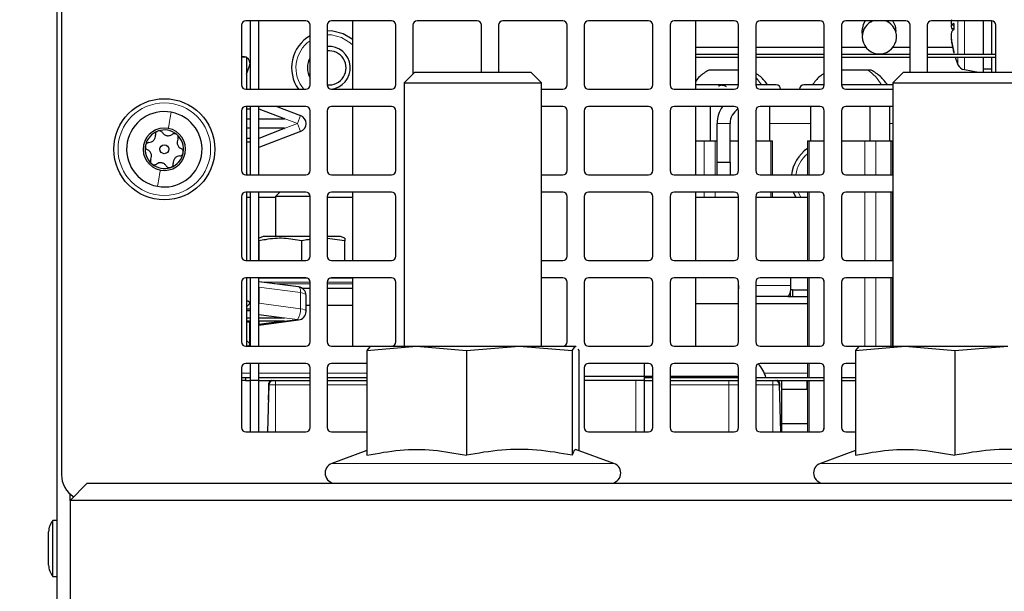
# Paper-space layout 'Blatt5' of a CAD drawing. Header units: millimetres. Extents: x 5 to 418, y 2 to 292.
# Tile 6 of 18: x 91 to 148, y 152 to 185. Entities that reach past the tile are written whole.
import ezdxf

# ---------------------------------------------------------------- set-up
doc = ezdxf.new("R2010")
doc.units = ezdxf.units.MM
doc.layers.add('SLD-0', color=7, linetype='Continuous')
doc.styles.add('SLDTEXTSTYLE0', font='TXT', dxfattribs={"width": 0.605})
doc.dimstyles.new('SLDDIMSTYLE4', dxfattribs={"dimtxt": 3.5, "dimasz": 3.302, "dimexe": 0, "dimexo": 0.0625, "dimgap": 0.875, "dimtad": 1, "dimlfac": 2, "dimrnd": 1e-09, "dimzin": 12, "dimdsep": 46, "dimtxsty": 'SLDTEXTSTYLE0', "dimsah": 1, "dimcen": 0.09, "dimadec": 0, "dimazin": 3, "dimtfac": 1, "dimtofl": 0, "dimtmove": 0, "dimatfit": 3, "dimfxl": 1, "dimfrac": 2, "dimtolj": 1, "dimtzin": 12, "dimarcsym": 0})

# ---------------------------------------------------------------- blocks, each defined once
blk = doc.blocks.new('_D_28')
at = {"layer": 'SLD-0'}
for p, q in [((102.726, 255.63), (54.755, 255.63)), ((55.755, 139.88), (55.755, 255.63)), ((77.755, 139.88), (54.755, 139.88))]:
    blk.add_line(p, q, dxfattribs=at)
for points in [[(55.755, 255.63), (55.247, 252.328), (56.263, 252.328)], [(55.755, 139.88), (56.263, 143.182), (55.247, 143.182)]]:
    blk.add_solid(points, dxfattribs=at)
at = {"layer": 'SLD-0', "insert": (51.243, 191.739), "char_height": 3.5, "attachment_point": 1, "rotation": 90, "style": 'SLDTEXTSTYLE0'}
blk.add_mtext('231,5', dxfattribs=at)
blk = doc.blocks.new('_D_29')
at = {"layer": 'SLD-0', "color": 7}
for p, q in [((75.755, 257.13), (75.755, 266.85)), ((358.755, 163.88), (358.755, 266.85)), ((75.755, 265.85), (358.755, 265.85)), ((75.755, 163.88), (75.755, 254.13))]:
    blk.add_line(p, q, dxfattribs=at)
for points in [[(75.755, 265.85), (79.057, 265.342), (79.057, 266.358)], [(358.755, 265.85), (355.453, 266.358), (355.453, 265.342)]]:
    blk.add_solid(points, dxfattribs=at)
at = {"layer": 'SLD-0', "color": 7, "insert": (213.244, 270.362), "char_height": 3.5, "attachment_point": 1, "style": 'SLDTEXTSTYLE0'}
blk.add_mtext('566', dxfattribs=at)

psp = doc.layouts.new('Blatt5')

# ---------------------------------------------------------------- linework, layer by layer
at = {"color": 7, "linetype": 'Continuous', "lineweight": 25}
for p, q in [((93.0048, 141.88), (93.0048, 196.38)), ((93.2548, 196.38), (93.2548, 158.38)), ((103.7548, 184.63), (103.7548, 181.13)), ((107.5048, 184.88), (104.0048, 184.88)), ((104.2548, 184.88), (104.2548, 180.88)), ((104.7548, 184.88), (104.7548, 180.88)), ((107.7548, 181.13), (107.7548, 184.63)), ((108.7548, 184.63), (108.7548, 181.13)), ((112.5048, 184.88), (109.0048, 184.88)), ((110.2548, 180.88), (110.2548, 184.88)), ((112.7548, 181.13), (112.7548, 184.63)), ((113.7548, 184.63), (113.7548, 181.7657)), ((117.5048, 184.88), (114.0048, 184.88)), ((117.7548, 181.88), (117.7548, 184.63)), ((118.7548, 184.63), (118.7548, 181.88)), ((122.5048, 184.88), (119.0048, 184.88)), ((122.7548, 181.13), (122.7548, 184.63)), ((123.7548, 184.63), (123.7548, 181.13)), ((127.5048, 184.88), (124.0048, 184.88)), ((127.7548, 181.13), (127.7548, 184.63)), ((128.7548, 184.63), (128.7548, 181.13)), ((132.5048, 184.88), (129.0048, 184.88)), ((130.2548, 180.88), (130.2548, 184.88)), ((132.7548, 181.13), (132.7548, 184.63)), ((133.7548, 184.63), (133.7548, 181.13)), ((137.5048, 184.88), (134.0048, 184.88)), ((137.7548, 181.13), (137.7548, 184.63)), ((138.7548, 184.63), (138.7548, 181.13)), ((142.5048, 184.88), (139.0048, 184.88)), ((140.4485, 184.88), (140.4482, 184.8022)), ((140.4661, 184.88), (140.4665, 184.7733)), ((141.466, 184.88), (141.4665, 184.7733)), ((142.7548, 181.88), (142.7548, 184.63)), ((143.7548, 184.63), (143.7548, 181.88)), ((147.5048, 184.88), (144.0048, 184.88)), ((145.3093, 184.5937), (145.1541, 184.619)), ((145.3093, 184.5951), (145.1682, 184.634)), ((145.3106, 184.4138), (145.1682, 184.4499)), ((147.0298, 184.88), (147.0298, 184.7264)), ((147.0298, 184.7264), (147.0298, 182.9305)), ((147.5048, 184.88), (147.5048, 184.7264)), ((147.5048, 184.7264), (147.5048, 182.9305)), ((147.7548, 181.88), (147.7548, 184.63)), ((139.9405, 184.2831), (139.9718, 184.035)), ((145.1586, 183.9313), (145.1541, 183.9303)), ((130.2548, 183.33), (132.7548, 183.33)), ((133.7548, 183.33), (137.7548, 183.33)), ((138.7548, 183.33), (140.1817, 183.33)), ((141.7542, 183.33), (142.7548, 183.33)), ((143.7548, 183.33), (145.2309, 183.33)), ((145.1765, 183.7238), (145.1682, 183.7229)), ((104.0548, 182.755), (103.7548, 182.755)), ((104.0548, 182.755), (104.0548, 180.88)), ((130.2548, 182.9305), (132.7548, 182.9305)), ((130.2548, 182.7555), (132.7548, 182.7555)), ((133.7548, 182.9305), (137.7548, 182.9305)), ((133.7548, 182.7555), (137.7548, 182.7555)), ((138.7548, 182.9305), (142.7548, 182.9305)), ((138.7548, 182.7555), (142.7548, 182.7555)), ((143.7548, 182.9305), (147.7548, 182.9305)), ((143.7548, 182.7555), (147.7548, 182.7555)), ((147.0298, 182.7555), (147.0298, 181.88)), ((147.5048, 182.7555), (147.5048, 181.88)), ((104.0548, 181.76), (104.2306, 182.2432)), ((147.0298, 182.08), (147.5048, 182.08)), ((113.869, 181.88), (113.2548, 181.2657)), ((113.869, 181.88), (115.5619, 181.88)), ((115.5619, 181.88), (120.6405, 181.88)), ((121.2548, 181.2657), (120.6405, 181.88)), ((132.7548, 182.005), (131.0173, 182.005)), ((140.2908, 182.005), (138.7548, 182.005)), ((140.4923, 182.005), (140.2908, 182.005)), ((142.369, 181.88), (141.7548, 181.2657)), ((142.369, 181.88), (144.0619, 181.88)), ((144.0619, 181.88), (149.1405, 181.88)), ((145.9242, 182.0249), (146.7462, 181.88)), ((113.2548, 181.2657), (113.2548, 165.88)), ((113.2548, 181.2657), (115.2548, 181.2657)), ((115.2548, 181.2657), (121.2548, 181.2657)), ((121.2548, 165.88), (121.2548, 181.2657)), ((132.7548, 181.13), (130.2548, 181.13)), ((134.5151, 181.13), (133.7548, 181.13)), ((134.9548, 181.13), (134.5151, 181.13)), ((137.7548, 181.13), (136.5548, 181.13)), ((141.5151, 181.13), (138.7548, 181.13)), ((141.7548, 181.13), (141.5151, 181.13)), ((141.7548, 181.2657), (141.7548, 165.88)), ((141.7548, 181.2657), (143.7548, 181.2657)), ((143.7548, 181.2657), (149.7548, 181.2657)), ((104.0048, 180.88), (107.5048, 180.88)), ((109.0048, 180.88), (112.5048, 180.88)), ((121.2548, 180.88), (122.5048, 180.88)), ((124.0048, 180.88), (127.5048, 180.88)), ((129.0048, 180.88), (132.5048, 180.88)), ((134.0048, 180.88), (137.5048, 180.88)), ((139.0048, 180.88), (141.7548, 180.88)), ((107.5048, 179.88), (104.0048, 179.88)), ((104.0548, 179.88), (104.0548, 175.88)), ((104.2548, 179.88), (104.2548, 175.88)), ((104.7548, 179.88), (104.7548, 175.88)), ((104.7752, 179.7437), (104.7752, 179.88)), ((105.8153, 179.88), (107.2044, 179.3468)), ((112.5048, 179.88), (109.0048, 179.88)), ((110.2548, 175.88), (110.2548, 179.88)), ((122.5048, 179.88), (121.2548, 179.88)), ((127.5048, 179.88), (124.0048, 179.88)), ((132.5048, 179.88), (129.0048, 179.88)), ((130.2548, 175.88), (130.2548, 179.88)), ((131.1001, 179.88), (131.1001, 177.88)), ((137.5048, 179.88), (134.0048, 179.88)), ((134.5642, 179.88), (134.5642, 177.88)), ((136.9454, 179.88), (136.9454, 177.88)), ((141.7548, 179.88), (139.0048, 179.88)), ((140.4095, 179.88), (140.4095, 177.88)), ((141.5642, 179.88), (141.5642, 177.88)), ((103.7548, 179.63), (103.7548, 176.13)), ((104.0548, 179.7437), (104.2548, 179.7437)), ((104.7548, 179.7437), (104.7752, 179.7437)), ((104.7752, 179.7437), (106.248, 179.1783)), ((107.7548, 176.13), (107.7548, 179.63)), ((108.7548, 179.63), (108.7548, 176.13)), ((112.7548, 176.13), (112.7548, 179.63)), ((122.7548, 176.13), (122.7548, 179.63)), ((123.7548, 179.63), (123.7548, 176.13)), ((127.7548, 176.13), (127.7548, 179.63)), ((128.7548, 179.63), (128.7548, 176.13)), ((132.7548, 176.13), (132.7548, 179.63)), ((133.7548, 179.63), (133.7548, 176.13)), ((137.7548, 176.13), (137.7548, 179.63)), ((138.7548, 179.63), (138.7548, 176.13)), ((104.2548, 179.13), (104.0548, 179.13)), ((106.239, 179.13), (104.7548, 179.13)), ((131.5048, 176.63), (131.5048, 178.88)), ((132.2548, 176.63), (132.2548, 178.88)), ((104.0548, 178.63), (104.2548, 178.63)), ((104.7548, 178.63), (106.239, 178.63)), ((106.248, 178.5816), (104.7752, 178.0163)), ((107.2044, 178.4132), (104.7752, 177.4807)), ((104.2548, 178.0163), (104.0548, 178.0163)), ((104.0548, 177.8163), (104.2548, 177.8163)), ((104.7752, 178.0163), (104.7548, 178.0163)), ((104.7548, 177.8163), (104.7752, 177.8163)), ((104.7752, 177.4807), (104.7752, 178.0163)), ((130.2548, 177.88), (130.7392, 177.88)), ((130.7392, 177.88), (131.3887, 177.88)), ((131.3887, 177.88), (131.5048, 177.88)), ((132.2548, 177.88), (132.7548, 177.88)), ((133.7548, 177.88), (133.7703, 177.88)), ((133.7703, 177.88), (134.6363, 177.88)), ((134.6363, 177.88), (134.7368, 177.88)), ((134.7368, 175.88), (134.7368, 177.88)), ((136.7727, 177.88), (136.7727, 175.88)), ((136.7727, 177.88), (136.8732, 177.88)), ((136.8732, 177.88), (137.7392, 177.88)), ((137.7392, 177.88), (137.7548, 177.88)), ((138.7548, 177.88), (140.1208, 177.88)), ((140.1208, 177.88), (140.7703, 177.88)), ((140.7703, 177.88), (141.6363, 177.88)), ((141.6363, 177.88), (141.7368, 177.88)), ((141.7368, 175.88), (141.7368, 177.88)), ((131.5048, 176.63), (132.2548, 176.63)), ((131.5048, 175.88), (131.5048, 176.63)), ((132.2548, 176.63), (132.2548, 175.88)), ((104.0048, 175.88), (107.5048, 175.88)), ((104.0984, 175.88), (104.0548, 176)), ((109.0048, 175.88), (112.5048, 175.88)), ((121.2548, 175.88), (122.5048, 175.88)), ((124.0048, 175.88), (127.5048, 175.88)), ((129.0048, 175.88), (132.5048, 175.88)), ((134.0048, 175.88), (137.5048, 175.88)), ((139.0048, 175.88), (141.7548, 175.88)), ((103.7548, 174.63), (103.7548, 171.13)), ((107.5048, 174.88), (104.0048, 174.88)), ((104.0548, 174.88), (104.0548, 170.88)), ((104.2548, 174.88), (104.2548, 170.88)), ((104.7548, 174.88), (104.7548, 170.88)), ((105.9995, 174.88), (105.7495, 174.63)), ((105.7495, 174.63), (105.7495, 172.28)), ((107.7548, 174.63), (105.7495, 174.63)), ((107.7548, 171.13), (107.7548, 174.63)), ((108.7548, 174.63), (108.7548, 171.13)), ((112.5048, 174.88), (109.0048, 174.88)), ((110.2548, 170.88), (110.2548, 174.88)), ((112.7548, 171.13), (112.7548, 174.63)), ((122.5048, 174.88), (121.2548, 174.88)), ((122.7548, 171.13), (122.7548, 174.63)), ((123.7548, 174.63), (123.7548, 171.13)), ((127.5048, 174.88), (124.0048, 174.88)), ((127.7548, 171.13), (127.7548, 174.63)), ((128.7548, 174.63), (128.7548, 171.13)), ((132.5048, 174.88), (129.0048, 174.88)), ((130.2548, 170.88), (130.2548, 174.88)), ((132.7548, 171.13), (132.7548, 174.63)), ((133.7548, 174.63), (133.7548, 171.13)), ((137.5048, 174.88), (134.0048, 174.88)), ((134.7368, 174.58), (134.7368, 174.88)), ((136.1, 174.58), (135.9632, 174.88)), ((136.7727, 174.88), (136.7727, 170.88)), ((137.7548, 171.13), (137.7548, 174.63)), ((138.7548, 174.63), (138.7548, 171.13)), ((141.7548, 174.88), (139.0048, 174.88)), ((141.7368, 170.88), (141.7368, 174.88)), ((104.0548, 174.58), (104.2548, 174.58)), ((104.7548, 174.58), (105.7495, 174.58)), ((108.7548, 174.58), (110.2548, 174.58)), ((130.2548, 174.58), (132.7548, 174.58)), ((133.7548, 174.58), (136.7727, 174.58)), ((141.7368, 174.58), (141.7548, 174.58)), ((105.0298, 172.28), (104.7798, 172.18)), ((104.7798, 170.88), (104.7798, 172.0253)), ((107.7548, 172.28), (105.0298, 172.28)), ((107.2798, 170.88), (107.2798, 172.0253)), ((109.5298, 172.28), (108.7495, 172.28)), ((109.7798, 172.0253), (108.7548, 172.1726)), ((109.7798, 172.18), (109.5298, 172.28)), ((109.7798, 170.88), (109.7798, 172.0253)), ((104.0048, 170.88), (107.5048, 170.88)), ((109.0048, 170.88), (112.5048, 170.88)), ((121.2548, 170.88), (122.5048, 170.88)), ((124.0048, 170.88), (127.5048, 170.88)), ((129.0048, 170.88), (132.5048, 170.88)), ((134.0048, 170.88), (137.5048, 170.88)), ((139.0048, 170.88), (141.7548, 170.88)), ((103.7548, 169.63), (103.7548, 166.13)), ((107.5048, 169.88), (104.0048, 169.88)), ((104.0548, 169.88), (104.0548, 165.88)), ((104.2548, 169.88), (104.2548, 165.88)), ((104.7548, 169.88), (104.7548, 165.88)), ((104.7752, 169.4486), (104.7548, 169.4486)), ((107.0903, 169.3456), (104.7752, 169.6495)), ((104.7752, 169.3284), (104.7752, 169.6495)), ((107.7548, 166.13), (107.7548, 169.63)), ((108.7548, 169.63), (108.7548, 166.13)), ((112.5048, 169.88), (109.0048, 169.88)), ((110.2548, 165.88), (110.2548, 169.8473)), ((112.7548, 166.13), (112.7548, 169.63)), ((122.5048, 169.88), (121.2548, 169.88)), ((122.7548, 166.13), (122.7548, 169.63)), ((123.7548, 169.63), (123.7548, 166.13)), ((127.5048, 169.88), (124.0048, 169.88)), ((127.7548, 166.13), (127.7548, 169.63)), ((128.7548, 169.63), (128.7548, 166.13)), ((132.5048, 169.88), (129.0048, 169.88)), ((130.2548, 165.88), (130.2548, 169.88)), ((132.7468, 169.43), (132.7468, 169.6924)), ((132.7548, 166.13), (132.7548, 169.63)), ((133.7548, 169.63), (133.7548, 166.13)), ((137.5048, 169.88), (134.0048, 169.88)), ((135.7927, 169.43), (135.7927, 169.88)), ((136.7727, 169.88), (136.7727, 165.88)), ((137.7548, 166.13), (137.7548, 169.63)), ((138.7548, 169.63), (138.7548, 166.13)), ((141.7548, 169.88), (139.0048, 169.88)), ((141.7368, 165.88), (141.7368, 169.88)), ((104.7752, 169.3284), (104.7752, 168.3887)), ((107.2801, 169.28), (107.7548, 169.28)), ((108.7548, 169.28), (110.2548, 169.28)), ((135.77, 169.101), (135.77, 168.78)), ((135.9048, 169.18), (135.78, 169.18)), ((135.9048, 169.18), (135.9048, 168.78)), ((135.9048, 169.18), (136.7727, 169.18)), ((104.0548, 168.1904), (104.2306, 168.3556)), ((104.7752, 167.7357), (104.7752, 168.3887)), ((107.5252, 167.9101), (107.5252, 168.8498)), ((130.2548, 168.38), (132.7548, 168.38)), ((135.6274, 168.78), (133.7548, 168.78)), ((133.7548, 168.38), (136.7727, 168.38)), ((135.6274, 168.78), (135.77, 168.78)), ((135.77, 168.78), (135.9048, 168.78)), ((135.9048, 168.78), (136.7727, 168.78)), ((141.7368, 168.38), (141.7548, 168.38)), ((104.2548, 168.039), (104.0548, 168.039)), ((104.0548, 167.9706), (104.2548, 167.9706)), ((104.7752, 168.039), (104.7548, 168.039)), ((104.7548, 167.9706), (104.7752, 167.9706)), ((104.7752, 167.7357), (106.248, 167.5423)), ((107.5252, 168.28), (107.7548, 168.28)), ((108.7548, 168.28), (110.2548, 168.28)), ((104.2548, 167.5258), (104.0548, 167.5258)), ((104.0548, 167.3548), (104.2548, 167.3548)), ((104.0548, 167.3114), (104.2548, 167.3114)), ((106.239, 167.5258), (104.7548, 167.5258)), ((104.7548, 167.3548), (106.239, 167.3548)), ((104.7548, 167.3114), (104.7752, 167.3114)), ((104.7752, 167.1104), (107.0903, 167.4144)), ((104.7752, 167.3548), (104.7752, 167.1449)), ((106.248, 167.3383), (104.7752, 167.1449)), ((104.7752, 167.1104), (104.7752, 167.1449)), ((104.2306, 166.0551), (104.0548, 166.2204)), ((104.0048, 165.88), (107.5048, 165.88)), ((109.0048, 165.88), (111.2548, 165.88)), ((111.0731, 165.6313), (113.9731, 165.88)), ((111.2457, 165.8563), (111.0731, 165.6313)), ((111.0731, 165.6313), (111.0731, 159.5177)), ((111.2548, 165.88), (113.9731, 165.88)), ((113.9731, 165.88), (119.964, 165.88)), ((113.9731, 165.88), (116.8731, 165.6313)), ((116.8731, 165.6313), (119.964, 165.88)), ((116.8731, 165.6313), (116.8731, 159.5177)), ((119.964, 165.88), (123.0548, 165.6313)), ((119.964, 165.88), (123.2456, 165.88)), ((123.0548, 165.6313), (123.2456, 165.88)), ((123.0548, 165.6313), (123.0548, 159.5177)), ((123.2456, 165.88), (123.2638, 165.8563)), ((123.2456, 165.88), (123.2548, 165.88)), ((123.3703, 165.7175), (123.4365, 165.6313)), ((123.4365, 165.6313), (123.4365, 159.7894)), ((124.0048, 165.88), (127.5048, 165.88)), ((129.0048, 165.88), (132.5048, 165.88)), ((134.0048, 165.88), (137.5048, 165.88)), ((139.0048, 165.88), (139.7548, 165.88)), ((139.5731, 165.6313), (142.4731, 165.88)), ((139.7457, 165.8563), (139.5731, 165.6313)), ((139.5731, 165.6313), (139.5731, 159.5177)), ((139.7548, 165.88), (142.4731, 165.88)), ((142.4731, 165.88), (148.464, 165.88)), ((142.4731, 165.88), (145.3731, 165.6313)), ((145.3731, 165.6313), (148.464, 165.88)), ((145.3731, 165.6313), (145.3731, 159.5177)), ((107.5048, 164.88), (104.0048, 164.88)), ((104.2548, 164.88), (104.2548, 163.88)), ((104.7548, 164.88), (104.7548, 163.88)), ((111.0731, 164.88), (109.0048, 164.88)), ((127.5048, 164.88), (124.0048, 164.88)), ((127.2548, 164.88), (127.2548, 164.13)), ((132.5048, 164.88), (129.0048, 164.88)), ((137.5048, 164.88), (134.0048, 164.88)), ((136.7727, 164.88), (136.7727, 164.055)), ((139.5731, 164.88), (139.0048, 164.88)), ((103.7548, 164.63), (103.7548, 161.13)), ((107.7548, 161.13), (107.7548, 164.63)), ((108.7548, 164.63), (108.7548, 161.13)), ((123.7548, 164.63), (123.7548, 161.13)), ((127.7548, 161.13), (127.7548, 164.63)), ((128.7548, 164.63), (128.7548, 161.13)), ((132.7548, 161.13), (132.7548, 164.63)), ((133.7548, 164.63), (133.7548, 161.13)), ((137.7548, 161.13), (137.7548, 164.63)), ((138.7548, 164.63), (138.7548, 161.13)), ((103.7548, 164.055), (103.9995, 164.055)), ((103.9995, 163.88), (103.7548, 163.88)), ((103.9995, 164.055), (103.9995, 163.88)), ((103.9995, 164.055), (104.2548, 164.055)), ((103.9995, 163.88), (104.2548, 163.88)), ((104.7548, 163.88), (104.2548, 163.88)), ((104.2548, 163.88), (104.2548, 160.88)), ((104.7548, 164.055), (107.7548, 164.055)), ((104.7548, 163.88), (107.7548, 163.88)), ((104.7548, 163.88), (104.7548, 160.88)), ((108.7548, 164.055), (111.0731, 164.055)), ((108.7548, 163.88), (110.7797, 163.88)), ((110.7797, 163.88), (111.0731, 163.88)), ((123.7548, 164.13), (127.2548, 164.13)), ((126.7548, 163.88), (123.7548, 163.88)), ((127.2548, 163.88), (126.7548, 163.88)), ((127.2548, 164.13), (127.2548, 163.88)), ((127.2548, 164.13), (127.7548, 164.13)), ((127.2548, 164.055), (127.7548, 164.055)), ((127.2548, 163.88), (127.2548, 160.88)), ((127.2548, 163.88), (127.7548, 163.88)), ((128.7548, 164.13), (132.6495, 164.13)), ((128.7548, 164.055), (132.7548, 164.055)), ((128.7548, 163.88), (129.7727, 163.88)), ((129.7193, 163.88), (132.7548, 163.88)), ((133.7548, 164.055), (137.7548, 164.055)), ((133.7548, 163.88), (137.7548, 163.88)), ((135.2548, 163.88), (135.2548, 160.88)), ((136.7548, 163.38), (136.7548, 163.88)), ((136.7727, 163.88), (136.7727, 160.88)), ((138.7548, 164.055), (139.5731, 164.055)), ((138.7548, 163.88), (139.5731, 163.88)), ((105.3544, 163.6365), (105.2823, 160.88)), ((105.3307, 162.7319), (105.3481, 163.3931)), ((105.3307, 162.7319), (105.3481, 163.3931)), ((135.2168, 160.88), (135.1446, 163.6365)), ((135.2548, 163.38), (136.7727, 163.38)), ((104.0048, 160.88), (107.5048, 160.88)), ((109.0048, 160.88), (111.0731, 160.88)), ((124.0048, 160.88), (127.5048, 160.88)), ((129.0048, 160.88), (132.5048, 160.88)), ((134.0048, 160.88), (137.5048, 160.88)), ((135.2548, 161.38), (136.7727, 161.38)), ((139.0048, 160.88), (139.5731, 160.88)), ((111.0731, 159.7894), (109.0245, 159.0438)), ((125.485, 159.0438), (123.2494, 159.8575)), ((139.5731, 159.7894), (137.5245, 159.0438)), ((94.7548, 157.88), (93.7548, 156.88)), ((94.7548, 157.88), (113.3304, 157.88)), ((113.3304, 157.88), (121.1791, 157.88)), ((121.1791, 157.88), (141.8304, 157.88)), ((141.8304, 157.88), (149.6791, 157.88)), ((93.7548, 156.88), (93.7548, 157.2619)), ((93.7548, 156.88), (93.7548, 150.88)), ((218.1048, 156.88), (93.7548, 156.88)), ((93.0048, 155.7125), (92.7548, 155.7125)), ((92.7548, 152.572), (92.7548, 155.7125)), ((92.5048, 153.183), (92.5048, 155.051)), ((92.5048, 153.1089), (92.5048, 153.183)), ((92.7548, 152.4475), (92.7548, 152.572)), ((92.7548, 152.4475), (93.0048, 152.4475))]:
    psp.add_line(p, q, dxfattribs=at)
at = {"color": 7, "linetype": 'Continuous', "lineweight": 18}
for p, q in [((145.5533, 184.6493), (145.5533, 184.88)), ((145.5533, 182.9305), (145.5533, 184.6493)), ((145.9242, 184.88), (145.9242, 182.9305)), ((145.5533, 182.3159), (145.5533, 182.7555)), ((145.9242, 182.7555), (145.9242, 182.0249)), ((134.0965, 181.13), (133.7548, 181.5965)), ((107.2044, 179.3468), (107.0252, 178.88)), ((107.0252, 178.88), (106.248, 179.1783)), ((106.248, 178.5816), (107.0252, 178.88)), ((107.0252, 178.88), (107.2044, 178.4132)), ((132.2548, 178.88), (131.5048, 178.88)), ((134.5642, 178.88), (136.9454, 178.88)), ((141.5642, 178.88), (141.7548, 178.88)), ((130.7392, 175.88), (130.7392, 177.88)), ((131.3887, 177.88), (131.3887, 175.88)), ((133.7703, 177.88), (133.7703, 176.0432)), ((134.6363, 175.88), (134.6363, 177.88)), ((136.8732, 177.88), (136.8732, 175.88)), ((137.7392, 176.0432), (137.7392, 177.88)), ((140.1208, 175.88), (140.1208, 177.88)), ((140.7703, 177.88), (140.7703, 175.88)), ((141.6363, 175.88), (141.6363, 177.88)), ((130.7392, 174.58), (130.7392, 174.88)), ((131.3887, 174.88), (131.3887, 174.58)), ((133.7703, 174.7168), (133.7703, 174.58)), ((134.6363, 174.58), (134.6363, 174.88)), ((136.3913, 174.58), (136.2319, 174.88)), ((136.8732, 174.88), (136.8732, 170.88)), ((137.7392, 171.0432), (137.7392, 174.7168)), ((140.1208, 170.88), (140.1208, 174.88)), ((140.7703, 174.88), (140.7703, 170.88)), ((141.6363, 170.88), (141.6363, 174.88)), ((104.7548, 169.8473), (107.2798, 169.8473)), ((107.2798, 169.6207), (104.9946, 169.6207)), ((105.6857, 169.53), (107.2798, 169.53)), ((107.2798, 169.8473), (107.6284, 169.8473)), ((107.7548, 169.6207), (107.2798, 169.6207)), ((107.2798, 169.53), (107.7548, 169.53)), ((110.2548, 169.6207), (108.7548, 169.6207)), ((108.7548, 169.53), (110.2548, 169.53)), ((108.8812, 169.8473), (110.2548, 169.8473)), ((136.8732, 169.88), (136.8732, 165.88)), ((137.7392, 166.0432), (137.7392, 169.7168)), ((140.1208, 165.88), (140.1208, 169.88)), ((140.7703, 169.88), (140.7703, 165.88)), ((141.6363, 165.88), (141.6363, 169.88)), ((107.2044, 169.0095), (104.7752, 169.3284)), ((107.2044, 169.0095), (107.2044, 168.0698)), ((132.7548, 169.43), (132.7468, 169.43)), ((135.7927, 169.43), (133.7548, 169.43)), ((104.7752, 168.3887), (107.2044, 168.0698)), ((104.2306, 166.0551), (104.2306, 167.3114)), ((106.239, 167.5435), (106.239, 167.5258)), ((107.0252, 167.4403), (106.248, 167.5423)), ((106.248, 167.3383), (107.0252, 167.4403)), ((106.248, 167.3542), (106.248, 167.3383)), ((136.8732, 164.88), (136.8732, 164.055)), ((104.2548, 164.305), (103.7548, 164.305)), ((107.7548, 164.305), (104.7548, 164.305)), ((111.0731, 164.305), (108.7548, 164.305)), ((136.7727, 164.305), (134.2641, 164.305)), ((137.7392, 164.055), (137.7392, 164.7168)), ((126.7548, 160.88), (126.7548, 163.88)), ((136.8732, 163.88), (136.8732, 160.88)), ((137.7392, 161.0432), (137.7392, 163.88)), ((105.3544, 163.6365), (105.7426, 163.6365)), ((105.7414, 160.88), (105.7426, 163.6365)), ((105.7426, 163.6365), (107.7548, 163.6365)), ((108.7548, 163.6365), (111.0731, 163.6365)), ((128.7548, 163.6365), (132.1779, 163.6365)), ((132.1791, 160.88), (132.1779, 163.6365)), ((132.1779, 163.6365), (132.7548, 163.6365)), ((133.7548, 163.6365), (134.7564, 163.6365)), ((134.7564, 163.6365), (134.7577, 160.88)), ((134.7564, 163.6365), (135.1446, 163.6365)), ((109.0245, 159.0438), (112.7533, 159.0438)), ((112.7533, 159.0438), (125.485, 159.0438)), ((137.5245, 159.0438), (141.2533, 159.0438)), ((141.2533, 159.0438), (153.985, 159.0438))]:
    psp.add_line(p, q, dxfattribs=at)
at = {"color": 7, "linetype": 'Continuous', "lineweight": 25, "flags": 128}
for points in [[(140.1382, 184.88), (140.0166, 184.6658), (139.9405, 184.2831)], [(140.4444, 184.7998), (140.4442, 184.8482), (140.444, 184.88)], [(108.7548, 184.3027), (109.0853, 184.2927), (109.6853, 184.1402)], [(109.6853, 184.1402), (110.218, 183.8248), (110.2548, 183.7945)], [(145.2711, 183.1497), (145.2982, 183.0429), (145.3091, 183.003)], [(132.7468, 169.43), (132.75, 169.3032), (132.7548, 169.2314)], [(104.2306, 168.3556), (104.2544, 168.4084), (104.2173, 168.4603), (104.125, 168.5033), (104.0548, 168.5209)], [(106.248, 167.5423), (106.2554, 167.5408), (106.2608, 167.5385), (106.2637, 167.5357), (106.2636, 167.5328), (106.2606, 167.53), (106.255, 167.5278), (106.2475, 167.5263), (106.239, 167.5258)], [(106.239, 167.3548), (106.2475, 167.3543), (106.255, 167.3528), (106.2606, 167.3506), (106.2636, 167.3478), (106.2637, 167.3448), (106.2608, 167.3421), (106.2554, 167.3398), (106.248, 167.3383)], [(104.0548, 165.8898), (104.125, 165.9074), (104.2173, 165.9505), (104.2544, 166.0023), (104.2306, 166.0551)], [(132.6495, 164.13), (132.7471, 164.1204), (132.7548, 164.1188)]]:
    psp.add_lwpolyline(points, dxfattribs=at)
at = {"color": 7, "linetype": 'Continuous', "lineweight": 18, "flags": 128}
for points in [[(108.7548, 184.0524), (109.0041, 184.0492), (109.5898, 183.9091)], [(109.5898, 183.9091), (110.1036, 183.5949), (110.2548, 183.4512)], [(107.0903, 169.3456), (107.0938, 169.345), (107.1247, 169.3292), (107.1519, 169.2949), (107.1742, 169.2436), (107.1907, 169.1771), (107.2009, 169.0981), (107.2044, 169.0095)], [(107.5252, 168.8498), (107.5027, 168.9005), (107.4373, 168.9467), (107.3347, 168.9841), (107.2044, 169.0095)], [(107.2044, 168.0698), (107.3347, 168.0444), (107.4373, 168.007), (107.5027, 167.9608), (107.5252, 167.9101)], [(107.0252, 167.4403), (107.0601, 167.4182), (107.0903, 167.4144)]]:
    psp.add_lwpolyline(points, dxfattribs=at)
at = {"color": 7, "linetype": 'Continuous', "lineweight": 25}
for radius in [2.95, 0.259]:
    psp.add_circle((99.2548, 177.38), radius, dxfattribs=at)
at = {"color": 7, "linetype": 'Continuous', "lineweight": 18}
psp.add_circle((99.2548, 177.38), 2.7, dxfattribs=at)
at = {"color": 7, "linetype": 'Continuous', "lineweight": 25}
for centre, radius, start, end in [((104.0048, 184.63), 0.25, 90, 180), ((107.5048, 184.63), 0.25, 0, 90), ((109.0048, 184.63), 0.25, 90, 180), ((112.5048, 184.63), 0.25, 0, 90), ((114.0048, 184.63), 0.25, 90, 180), ((117.5048, 184.63), 0.25, 0, 90), ((119.0048, 184.63), 0.25, 90, 180), ((122.5048, 184.63), 0.25, 0, 90), ((124.0048, 184.63), 0.25, 90, 180), ((127.5048, 184.63), 0.25, 0, 90), ((129.0048, 184.63), 0.25, 90, 180), ((132.5048, 184.63), 0.25, 0, 90), ((134.0048, 184.63), 0.25, 90, 180), ((137.5048, 184.63), 0.25, 0, 90), ((139.0048, 184.63), 0.25, 90, 180), ((140.968, 183.9479), 1, 180, 68.764659), ((140.968, 183.9479), 1, 111.235341, 180), ((140.9405, 184.2831), 1, 355.000885, 36.645003), ((142.5048, 184.63), 0.25, 0, 90), ((144.0048, 184.63), 0.25, 90, 180), ((148.1939, 184.6278), 3.0415, 174.16419, 178.082225), ((145.8486, 184.7829), 0.6965, 184.385079, 192.342367), ((147.2391, 184.7073), 2.0868, 182.423222, 187.083031), ((145.3933, 184.3992), 0.3253, 104.472342, 133.799029), ((145.666, 184.7727), 0.5933, 212.959154, 228.264724), ((150.3551, 184.5402), 5.0461, 178.024753, 181.975247), ((147.5048, 184.63), 0.25, 0, 90), ((108.8548, 182.13), 2.175, 120.380961, 215.079511), ((147.2391, 183.9527), 2.0868, 172.916969, 177.576778), ((149.5848, 184.1647), 4.4324, 181.600595, 184.837534), ((148.1939, 184.0321), 3.0415, 181.917775, 185.83581), ((145.7426, 183.8257), 0.6911, 128.534889, 146.214508), ((108.8548, 182.13), 1.25, 274.761412, 94.588566), ((150.1682, 184.3746), 5.0339, 186.657827, 195.273341), ((149.9341, 184.2825), 4.7987, 186.697032, 195.59212), ((103.8548, 182.38), 0.4, 69.635865, 104.477512), ((103.8548, 182.38), 0.4, 340, 60), ((108.8548, 182.13), 1.25, 151.642363, 208.357637), ((108.8548, 182.13), 1, 264.26083, 95.73917), ((145.4408, 183.0206), 0.1317, 167.75973, 192.24027), ((150.1298, 184.33), 5, 198.355007, 203.754023), ((146.011, 182.5173), 0.5, 203.754023, 260), ((104.0048, 181.13), 0.25, 180, 270), ((107.5048, 181.13), 0.25, 270, 0), ((109.0048, 181.13), 0.25, 180, 270), ((112.5048, 181.13), 0.25, 270, 0), ((122.5048, 181.13), 0.25, 270, 0), ((124.0048, 181.13), 0.25, 180, 270), ((127.5048, 181.13), 0.25, 270, 0), ((129.0048, 181.13), 0.25, 180, 270), ((132.5048, 181.13), 0.25, 270, 0), ((134.0048, 181.13), 0.25, 180, 270), ((134.9548, 180.88), 0.25, 360, 90), ((136.5548, 180.88), 0.25, 90, 180), ((137.5048, 181.13), 0.25, 270, 0), ((139.0048, 181.13), 0.25, 180, 270), ((104.0048, 179.63), 0.25, 90, 180), ((107.5048, 179.63), 0.25, 0, 90), ((109.0048, 179.63), 0.25, 90, 180), ((112.5048, 179.63), 0.25, 0, 90), ((122.5048, 179.63), 0.25, 0, 90), ((124.0048, 179.63), 0.25, 90, 180), ((127.5048, 179.63), 0.25, 0, 90), ((129.0048, 179.63), 0.25, 90, 180), ((133.2548, 178.88), 1.75, 145.150095, 180), ((132.5048, 179.63), 0.25, 0, 90), ((134.0048, 179.63), 0.25, 90, 180), ((137.5048, 179.63), 0.25, 0, 90), ((139.0048, 179.63), 0.25, 90, 180), ((99.2548, 177.38), 2.2, 79.365054, 259.365054), ((99.2548, 177.38), 2.2, 259.365054, 79.365054), ((107.0252, 178.88), 0.5, 291, 69), ((133.2548, 178.88), 1, 121.475947, 180), ((106.239, 179.155), 0.025, 270, 69), ((99.2548, 177.38), 1.2375, 79.365054, 259.365054), ((99.2548, 177.38), 1.125, 109.365054, 169.365054), ((99.2548, 177.38), 1.125, 49.365054, 109.365054), ((99.2548, 177.38), 1.2375, 259.365054, 79.365054), ((99.2548, 177.38), 1.125, 349.365054, 49.365054), ((106.239, 178.605), 0.025, 291, 90), ((99.2548, 177.38), 1.125, 169.365054, 229.365054), ((99.2548, 177.38), 1.125, 289.365054, 349.365054), ((138.0048, 175.63), 2.175, 124.503748, 173.39969), ((99.2548, 177.38), 1.125, 229.365054, 289.365054), ((104.0048, 176.13), 0.25, 180, 270), ((107.5048, 176.13), 0.25, 270, 0), ((109.0048, 176.13), 0.25, 180, 270), ((112.5048, 176.13), 0.25, 270, 0), ((122.5048, 176.13), 0.25, 270, 0), ((124.0048, 176.13), 0.25, 180, 270), ((127.5048, 176.13), 0.25, 270, 0), ((129.0048, 176.13), 0.25, 180, 270), ((132.5048, 176.13), 0.25, 270, 0), ((134.0048, 176.13), 0.25, 180, 270), ((137.5048, 176.13), 0.25, 270, 0), ((139.0048, 176.13), 0.25, 180, 270), ((104.0048, 174.63), 0.25, 90, 180), ((107.5048, 174.63), 0.25, 0, 90), ((109.0048, 174.63), 0.25, 90, 180), ((112.5048, 174.63), 0.25, 0, 90), ((122.5048, 174.63), 0.25, 0, 90), ((124.0048, 174.63), 0.25, 90, 180), ((127.5048, 174.63), 0.25, 0, 90), ((129.0048, 174.63), 0.25, 90, 180), ((132.5048, 174.63), 0.25, 0, 90), ((134.0048, 174.63), 0.25, 90, 180), ((137.5048, 174.63), 0.25, 0, 90), ((139.0048, 174.63), 0.25, 90, 180), ((104.0048, 171.13), 0.25, 180, 270), ((107.5048, 171.13), 0.25, 270, 0), ((109.0048, 171.13), 0.25, 180, 270), ((112.5048, 171.13), 0.25, 270, 0), ((122.5048, 171.13), 0.25, 270, 0), ((124.0048, 171.13), 0.25, 180, 270), ((127.5048, 171.13), 0.25, 270, 0), ((129.0048, 171.13), 0.25, 180, 270), ((132.5048, 171.13), 0.25, 270, 0), ((134.0048, 171.13), 0.25, 180, 270), ((137.5048, 171.13), 0.25, 270, 0), ((139.0048, 171.13), 0.25, 180, 270), ((104.0048, 169.63), 0.25, 90, 180), ((107.5048, 169.63), 0.25, 0, 90), ((109.0048, 169.63), 0.25, 90, 180), ((112.5048, 169.63), 0.25, 0, 90), ((122.5048, 169.63), 0.25, 0, 90), ((124.0048, 169.63), 0.25, 90, 180), ((127.5048, 169.63), 0.25, 0, 90), ((129.0048, 169.63), 0.25, 90, 180), ((132.5048, 169.63), 0.25, 0, 90), ((134.0048, 169.63), 0.25, 90, 180), ((137.5048, 169.63), 0.25, 0, 90), ((139.0048, 169.63), 0.25, 90, 180), ((107.0252, 168.8498), 0.5, 0, 82.52046), ((135.0297, 169.278), 0.778, 320.19827, 11.266209), ((107.0252, 167.9101), 0.5, 277.47954, 0), ((104.0048, 166.13), 0.25, 180, 270), ((107.5048, 166.13), 0.25, 270, 0), ((109.0048, 166.13), 0.25, 180, 270), ((112.5048, 166.13), 0.25, 270, 0), ((122.5048, 166.13), 0.25, 270, 0), ((124.0048, 166.13), 0.25, 180, 270), ((127.5048, 166.13), 0.25, 270, 0), ((129.0048, 166.13), 0.25, 180, 270), ((132.5048, 166.13), 0.25, 270, 0), ((134.0048, 166.13), 0.25, 180, 270), ((137.5048, 166.13), 0.25, 270, 0), ((139.0048, 166.13), 0.25, 180, 270), ((104.0048, 164.63), 0.25, 90, 180), ((107.5048, 164.63), 0.25, 0, 90), ((109.0048, 164.63), 0.25, 90, 180), ((124.0048, 164.63), 0.25, 90, 180), ((127.5048, 164.63), 0.25, 0, 90), ((129.0048, 164.63), 0.25, 90, 180), ((132.5048, 164.63), 0.25, 0, 90), ((134.0048, 164.63), 0.25, 90, 180), ((132.6495, 163.63), 1.75, 14.055233, 44.47901), ((137.5048, 164.63), 0.25, 0, 90), ((139.0048, 164.63), 0.25, 90, 180), ((105.6043, 163.63), 0.25, 90, 178.5), ((134.8947, 163.63), 0.25, 1.5, 90), ((104.0048, 161.13), 0.25, 180, 270), ((107.5048, 161.13), 0.25, 270, 0), ((109.0048, 161.13), 0.25, 180, 270), ((124.0048, 161.13), 0.25, 180, 270), ((127.5048, 161.13), 0.25, 270, 0), ((129.0048, 161.13), 0.25, 180, 270), ((132.5048, 161.13), 0.25, 270, 0), ((134.0048, 161.13), 0.25, 180, 270), ((137.5048, 161.13), 0.25, 270, 0), ((139.0048, 161.13), 0.25, 180, 270), ((109.2298, 158.48), 0.6, 110, 270), ((125.2798, 158.48), 0.6, 270, 70), ((137.7298, 158.48), 0.6, 110, 270), ((94.7548, 158.38), 1.5, 180, 238.633022), ((93.5048, 155.051), 1, 138.590378, 180), ((93.5048, 153.1089), 1, 180, 221.409622)]:
    psp.add_arc(centre, radius, start, end, dxfattribs=at)
at = {"color": 7, "linetype": 'Continuous', "lineweight": 18}
for centre, radius, start, end in [((108.8548, 182.13), 1.925, 124.849905, 220.492661), ((138.0048, 175.63), 1.925, 129.793788, 172.537912), ((106.218, 168.0103), 0.9882, 324.77166, 3.450775), ((109.2015, 163.6963), 3.4594, 176.956772, 180.990495), ((128.719, 163.6963), 3.4594, 359.009505, 3.043228), ((131.2976, 163.6963), 3.4594, 359.009505, 3.043228)]:
    psp.add_arc(centre, radius, start, end, dxfattribs=at)
at = {"color": 7, "linetype": 'Continuous', "lineweight": 25}
for points, knots in [([(131.0173, 182.005), (130.8293, 181.8895), (130.5405, 181.7121), (130.3287, 181.45), (130.2548, 181.3585)], [0, 0, 0, 0, 0.6510022, 1, 1, 1, 1]), ([(134.4548, 181.13), (134.3221, 181.3064), (134.1224, 181.5721), (133.8472, 181.7547), (133.7548, 181.8161)], [0, 0, 0, 0, 0.6640108, 1, 1, 1, 1]), ([(137.7548, 181.8161), (137.6623, 181.7547), (137.3871, 181.5721), (137.1874, 181.3064), (137.0548, 181.13)], [0, 0, 0, 0, 0.3359892, 1, 1, 1, 1]), ([(141.4548, 181.13), (141.3194, 181.3034), (141.0487, 181.6502), (140.6777, 181.8867), (140.4923, 182.005)], [0, 0, 0, 0, 0.5, 1, 1, 1, 1]), ([(131.6296, 181.0444), (131.6261, 181.0561), (131.6192, 181.0795), (131.6381, 181.1071), (131.6801, 181.1254), (131.7441, 181.1322), (131.8211, 181.1256), (131.8991, 181.1073), (131.9696, 181.0796), (132.0034, 181.0562), (132.0203, 181.0444)], [0, 0, 0, 0, 0.1251933, 0.2494385, 0.3742794, 0.4990244, 0.6238686, 0.7493688, 0.8744304, 1, 1, 1, 1]), ([(98.3596, 177.7708), (98.4101, 177.7785), (98.486, 177.7899), (98.5796, 177.8477), (98.6419, 177.9051), (98.6894, 177.9753), (98.7329, 178.0771), (98.7327, 178.1541), (98.7326, 178.2055)], [0, 0, 0, 0, 0.249201, 0.3743378, 0.4989316, 0.6240084, 0.74976, 1, 1, 1, 1]), ([(98.8817, 178.4413), (98.8577, 178.43), (98.8098, 178.4074), (98.76, 178.3465), (98.7314, 178.2767), (98.7322, 178.2292), (98.7326, 178.2055)], [0, 0, 0, 0, 0.2498571, 0.4994664, 0.7490114, 1, 1, 1, 1]), ([(99.1457, 178.3506), (99.1311, 178.3694), (99.1021, 178.4068), (99.0362, 178.4435), (98.9591, 178.4599), (98.9075, 178.4475), (98.8817, 178.4413)], [0, 0, 0, 0, 0.2498071, 0.5000551, 0.7503094, 1, 1, 1, 1]), ([(99.1457, 178.3506), (99.1775, 178.3107), (99.2254, 178.2507), (99.3222, 178.1986), (99.4031, 178.1733), (99.4877, 178.1673), (99.5975, 178.1805), (99.6642, 178.2192), (99.7085, 178.2449)], [0, 0, 0, 0, 0.2491679, 0.3743031, 0.4989033, 0.6239875, 0.7497462, 1, 1, 1, 1]), ([(99.9874, 178.2337), (99.9656, 178.2488), (99.922, 178.279), (99.8443, 178.2918), (99.7696, 178.2815), (99.7289, 178.2572), (99.7085, 178.2449)], [0, 0, 0, 0, 0.250033, 0.4996315, 0.7492277, 1, 1, 1, 1]), ([(100.0408, 177.9598), (100.0498, 177.9817), (100.0677, 178.0256), (100.0665, 178.101), (100.0421, 178.176), (100.0056, 178.2145), (99.9874, 178.2337)], [0, 0, 0, 0, 0.2498147, 0.4999078, 0.7501201, 1, 1, 1, 1]), ([(98.1491, 177.5876), (98.1469, 177.5612), (98.1425, 177.5083), (98.1703, 177.4347), (98.2165, 177.3751), (98.258, 177.3521), (98.2788, 177.3405)], [0, 0, 0, 0, 0.24999065, 0.49961057, 0.74912711, 1, 1, 1, 1]), ([(98.3596, 177.7708), (98.3361, 177.7676), (98.2892, 177.7612), (98.2245, 177.7225), (98.1717, 177.6639), (98.1566, 177.613), (98.1491, 177.5876)], [0, 0, 0, 0, 0.2498519, 0.4999015, 0.7501147, 1, 1, 1, 1]), ([(100.0408, 177.9598), (100.0222, 177.9122), (99.9942, 177.8408), (99.9974, 177.7308), (100.016, 177.6482), (100.053, 177.5719), (100.1194, 177.4834), (100.1862, 177.445), (100.2307, 177.4195)], [0, 0, 0, 0, 0.2491995, 0.3743362, 0.4989302, 0.6240074, 0.7497593, 1, 1, 1, 1]), ([(98.4687, 176.8002), (98.4873, 176.8477), (98.5154, 176.9192), (98.5121, 177.0292), (98.4935, 177.1118), (98.4565, 177.1881), (98.3901, 177.2765), (98.3233, 177.3149), (98.2788, 177.3405)], [0, 0, 0, 0, 0.2491995, 0.3743362, 0.4989302, 0.6240074, 0.7497593, 1, 1, 1, 1]), ([(100.1499, 176.9891), (100.0994, 176.9815), (100.0235, 176.9701), (99.9299, 176.9122), (99.8677, 176.8548), (99.8201, 176.7846), (99.7766, 176.6829), (99.7768, 176.6058), (99.7769, 176.5545)], [0, 0, 0, 0, 0.249201, 0.3743378, 0.4989316, 0.6240084, 0.74976, 1, 1, 1, 1]), ([(100.1499, 176.9891), (100.1734, 176.9923), (100.2203, 176.9988), (100.2851, 177.0375), (100.3378, 177.0961), (100.3529, 177.1469), (100.3604, 177.1724)], [0, 0, 0, 0, 0.2498519, 0.4999015, 0.7501147, 1, 1, 1, 1]), ([(100.3604, 177.1724), (100.3626, 177.1988), (100.367, 177.2516), (100.3392, 177.3253), (100.293, 177.3848), (100.2515, 177.4079), (100.2307, 177.4195)], [0, 0, 0, 0, 0.2499907, 0.4996106, 0.7491271, 1, 1, 1, 1]), ([(98.4687, 176.8002), (98.4597, 176.7782), (98.4418, 176.7344), (98.443, 176.659), (98.4674, 176.584), (98.5039, 176.5455), (98.5221, 176.5262)], [0, 0, 0, 0, 0.2498147, 0.4999078, 0.7501201, 1, 1, 1, 1]), ([(98.5221, 176.5262), (98.5439, 176.5111), (98.5875, 176.4809), (98.6652, 176.4682), (98.7399, 176.4784), (98.7806, 176.5028), (98.801, 176.515)], [0, 0, 0, 0, 0.250033, 0.4996315, 0.7492277, 1, 1, 1, 1]), ([(99.3639, 176.4093), (99.332, 176.4492), (99.2842, 176.5092), (99.1873, 176.5614), (99.1064, 176.5866), (99.0218, 176.5927), (98.912, 176.5795), (98.8453, 176.5408), (98.801, 176.515)], [0, 0, 0, 0, 0.2491679, 0.3743031, 0.4989033, 0.6239875, 0.7497462, 1, 1, 1, 1]), ([(99.3639, 176.4093), (99.3784, 176.3906), (99.4074, 176.3532), (99.4733, 176.3165), (99.5504, 176.3001), (99.602, 176.3125), (99.6278, 176.3186)], [0, 0, 0, 0, 0.2498071, 0.5000551, 0.7503094, 1, 1, 1, 1]), ([(99.6278, 176.3186), (99.6518, 176.3299), (99.6997, 176.3526), (99.7496, 176.4135), (99.7781, 176.4833), (99.7773, 176.5307), (99.7769, 176.5545)], [0, 0, 0, 0, 0.2498571, 0.4994664, 0.7490114, 1, 1, 1, 1]), ([(107.2798, 172.0253), (106.9325, 172.0909), (106.2271, 172.2241), (105.3824, 172.1548), (104.9032, 172.0518), (104.7798, 172.0253)], [0, 0, 0, 0, 0.418553, 0.8501562, 1, 1, 1, 1]), ([(107.7548, 172.1079), (107.7201, 172.106), (107.5599, 172.0973), (107.4028, 172.0569), (107.2798, 172.0253)], [0, 0, 0, 0, 0.2161202, 1, 1, 1, 1]), ([(109.7798, 172.1786), (109.7798, 172.179), (109.7798, 172.1874), (109.7798, 172.1548), (109.7798, 172.0953), (109.7798, 172.042), (109.7798, 172.0253)], [0, 0, 0, 0, 0.022808, 0.4188224, 0.8176965, 1, 1, 1, 1]), ([(135.142, 163.7339), (135.1422, 163.7289), (135.1425, 163.7188), (135.1445, 163.6397), (135.1467, 163.5554), (135.1482, 163.4974), (135.1486, 163.4838)], [0, 0, 0, 0, 0.3023098, 0.6046196, 0.9069294, 1, 1, 1, 1]), ([(111.0731, 159.5177), (111.7167, 159.637), (112.9982, 159.8746), (114.9528, 159.8739), (116.2318, 159.6366), (116.8731, 159.5177)], [0, 0, 0, 0, 0.3347506, 0.6664697, 1, 1, 1, 1]), ([(123.0548, 159.5177), (122.3699, 159.6369), (121.0056, 159.8743), (118.9224, 159.8743), (117.5581, 159.6369), (116.8731, 159.5177)], [0, 0, 0, 0, 0.3342371, 0.6657471, 1, 1, 1, 1]), ([(123.2639, 159.8154), (123.2366, 159.8278), (123.1665, 159.8595), (123.0971, 159.6472), (123.0548, 159.5177)], [0, 0, 0, 0, 0.38961217, 1, 1, 1, 1]), ([(139.5731, 159.5177), (140.2167, 159.637), (141.4982, 159.8746), (143.4528, 159.8739), (144.7318, 159.6366), (145.3731, 159.5177)], [0, 0, 0, 0, 0.3347506, 0.6664697, 1, 1, 1, 1]), ([(151.5548, 159.5177), (150.8699, 159.6369), (149.5056, 159.8743), (147.4224, 159.8743), (146.0581, 159.6369), (145.3731, 159.5177)], [0, 0, 0, 0, 0.3342371, 0.6657471, 1, 1, 1, 1])]:
    psp.add_open_spline(points, degree=3, knots=knots, dxfattribs=at)
at = {"color": 7, "linetype": 'Continuous', "lineweight": 18}
for points in [[(141.0965, 181.13), (140.9832, 181.3034), (140.7566, 181.6502), (140.446, 181.8867), (140.2908, 182.005)], [(99.6608, 179.5422), (99.6358, 179.4092), (99.5858, 179.1431), (99.5174, 178.7785), (99.4831, 178.5962)], [(98.8487, 175.2178), (98.8737, 175.3508), (98.9237, 175.6168), (98.9921, 175.9814), (99.0264, 176.1637)]]:
    psp.add_open_spline(points, degree=3, dxfattribs=at)
at = {"color": 7, "linetype": 'Continuous', "lineweight": 25}
for points in [[(105.3481, 163.3931), (105.3492, 163.438), (105.3516, 163.5279), (105.3545, 163.6403), (105.3566, 163.7186), (105.3569, 163.7288), (105.357, 163.7339)], [(105.5069, 163.88), (105.4876, 163.8778), (105.449, 163.8734), (105.3999, 163.8398), (105.3651, 163.7917), (105.3597, 163.7532), (105.357, 163.7339)], [(135.142, 163.7339), (135.1394, 163.7532), (135.134, 163.7917), (135.0991, 163.8398), (135.0501, 163.8734), (135.0114, 163.8778), (134.9921, 163.88)]]:
    psp.add_open_spline(points, degree=3, dxfattribs=at)

# ---------------------------------------------------------------- dimensions: what is measured, and where the dimension line sits
at = {"layer": 'SLD-0', "color": 7}
dim = psp.add_linear_dim(base=(358.7548, 265.8503), p1=(75.7548, 163.8798), p2=(358.7548, 163.8798), dimstyle='SLDDIMSTYLE4', dxfattribs=at)
dim.commit()
dim.dimension.update_dxf_attribs({"geometry": '_D_29', "text_midpoint": (217.2548, 265.8503), "dimtype": 160})
at = {"layer": 'SLD-0'}
dim = psp.add_linear_dim(base=(55.7548, 255.63), p1=(77.7548, 139.88), p2=(102.7257, 255.63), angle=90, dimstyle='SLDDIMSTYLE4', dxfattribs=at)
dim.commit()
dim.dimension.update_dxf_attribs({"geometry": '_D_28', "text_midpoint": (55.7548, 197.755), "dimtype": 160})

doc.saveas('drawing.dxf')
